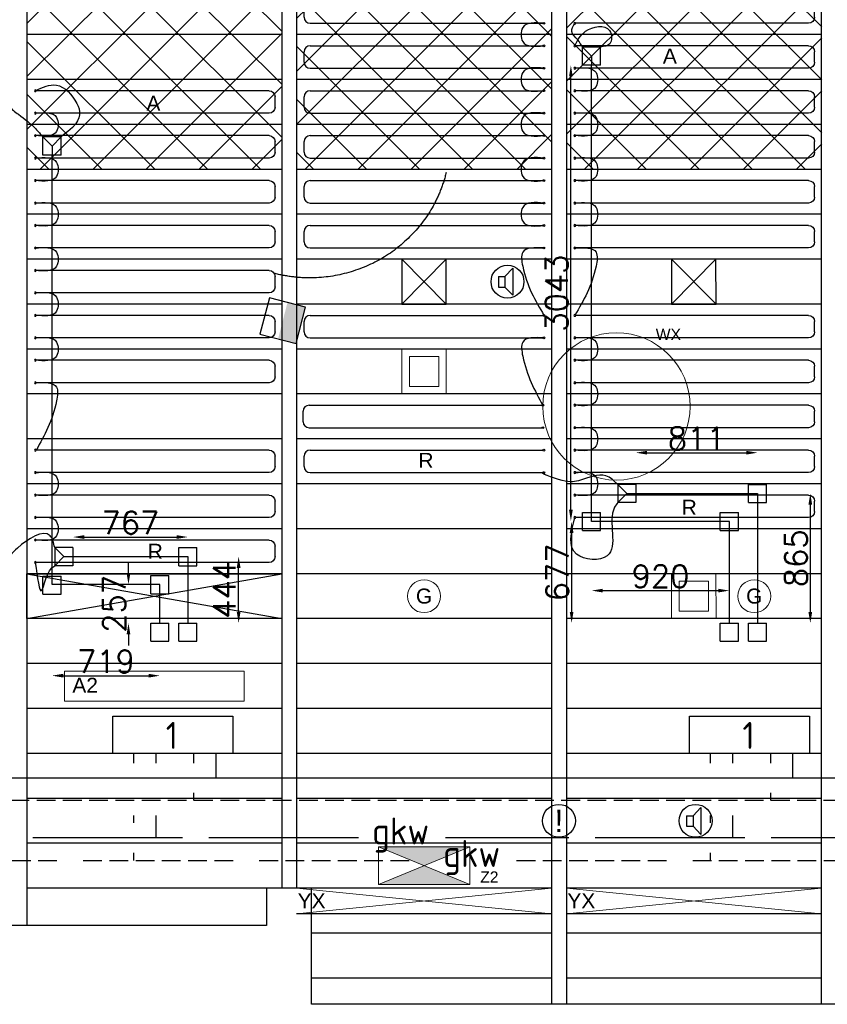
# Model space of a CAD drawing. Extents: x 7383 to 741080, y -570072 to -203000.
# Tile 38 of 45: x 556896 to 562285, y -250955 to -244381. Entities that reach past the tile are written whole.
import ezdxf

# ---------------------------------------------------------------- set-up
doc = ezdxf.new("R2010")
doc.units = 0
doc.header["$LTSCALE"] = 25
for name, pattern in [('2322105', [47, 40, -7]), ('2322106', [47, 5, -2, 5, -2, 5, -2, 5, -2, 5, -2, 5, -7]), ('2322107', [2000, 1000, 1000]), ('2322108', [7, 5, -2]), ('HIDDEN', [0.375, 0.25, -0.125])]:
    doc.linetypes.add(name, pattern=pattern)
doc.layers.get('0').update_dxf_attribs({"linetype": 'CONTINUOUS'})
doc.layers.get('DEFPOINTS').update_dxf_attribs({"linetype": 'CONTINUOUS'})
for name, color, linetype in [('60', 7, 'CONTINUOUS'), ('KP-bandraster', 5, 'CONTINUOUS'), ('KP-koppelingen', 6, 'CONTINUOUS'), ('KP-leidingen(aanvoer)', 5, 'CONTINUOUS'), ('KP-leidingen(retour)', 1, 'CONTINUOUS'), ('KP-Lucht aanvoer', 6, 'CONTINUOUS'), ('KP-maatvoering', 7, 'CONTINUOUS'), ('KP-Melders', 3, 'CONTINUOUS'), ('KP-Onderlegger CV  GKW', 3, 'CONTINUOUS'), ('KP-Oppervlak', 3, 'CONTINUOUS'), ('KP-panelen', 1, 'CONTINUOUS'), ('KP-registers', 4, 'CONTINUOUS'), ('KP-slangen', 7, 'CONTINUOUS'), ('KP-tekst', 7, 'CONTINUOUS'), ('SYM-W', 7, 'CONTINUOUS'), ('Thermostaat', 160, 'CONTINUOUS'), ('WL5501--', 130, 'CONTINUOUS'), ('WL5501-GKW', 4, 'CONTINUOUS'), ('WL5502--', 130, 'CONTINUOUS'), ('WL5502--_GKW-R', 4, 'HIDDEN'), ('WL561---_AANVOER', 10, 'CONTINUOUS'), ('WL561---_RETOUR', 10, 'CONTINUOUS')]:
    doc.layers.add(name, color=color, linetype=linetype)
for name, color, linetype, lineweight in [('KP-Aluminium', 8, 'CONTINUOUS', 18), ('KP-Lucht retour', 3, 'CONTINUOUS', 18), ('KP-Verlichting', 2, 'CONTINUOUS', 18)]:
    doc.layers.add(name, color=color, linetype=linetype, lineweight=lineweight)
doc.styles.add('arial', font='ARIAL.TTF')
doc.styles.add('BURO-018', font='ISO96.shx', dxfattribs={"height": 90})
doc.styles.add('ISO', font='ISO.SHX')
doc.styles.add('VERWOL-1', font='ROMANS.SHX')
doc.dimstyles.new('MARTIN', dxfattribs={"dimscale": 0, "dimtxt": 50, "dimasz": 75, "dimexe": 4, "dimexo": 4, "dimgap": 20, "dimtad": 1, "dimdec": 0, "dimrnd": 0.01, "dimzin": 1, "dimdsep": 46, "dimtxsty": 'VERWOL-1', "dimcen": -25, "dimdle": 1, "dimclrd": 7, "dimclre": 2, "dimclrt": 7, "dimadec": 0, "dimazin": 0, "dimtfac": 1, "dimtdec": 0, "dimtix": 1, "dimtofl": 0, "dimtmove": 0, "dimatfit": 3, "dimldrblk": 'OBLIQUE', "dimfxl": 0, "dimtvp": 33.333333, "dimtolj": 1, "dimtzin": 1, "dimarcsym": 0})

# ---------------------------------------------------------------- blocks, each defined once
blk = doc.blocks.new('SW30485012')
at = {"color": 0, "linetype": 'Continuous'}
for p, q in [((-2.5, 2.5), (-2.5, -2.5)), ((2.5, 2.5), (-2.5, 2.5)), ((2.5, -2.5), (2.5, 2.5)), ((-2.5, -2.5), (2.5, -2.5))]:
    blk.add_line(p, q, dxfattribs=at)
blk.add_solid([(-2.5, 0), (2.5, 0), (-2.5, -2.5), (2.5, -2.5)], dxfattribs=at)
at = {"color": 0, "linetype": 'Continuous', "style": 'BURO-018', "flags": 1}
blk.add_attdef('W_ID', (0, 0), '', height=1.8, dxfattribs=at)
blk = doc.blocks.new('A$C2E2C4AEC')
at = {"layer": 'SYM-W', "color": 2, "linetype": 'Continuous'}
for points in [[(35623, -5400), (34823, -5400), (34823, -5150), (35623, -5150)], [(39471.4, -5400), (38671.4, -5400), (38671.4, -5150), (39471.4, -5150)]]:
    blk.add_lwpolyline(points, close=True, dxfattribs=at)
at = {"layer": 'WL5501--', "linetype": '2322105'}
for p, q in [((35112.5, -5464), (35112.5, -5400)), ((38960.9, -5464), (38960.9, -5400)), ((35112.5, -5964), (35112.5, -5814)), ((38960.9, -5964), (38960.9, -5814)), ((36463.7, -5964), (32976.8, -5964)), ((48440.8, -5964), (37043.7, -5964))]:
    blk.add_line(p, q, dxfattribs=at)
at = {"layer": 'WL5502--', "linetype": '2322106'}
for p, q in [((34962.5, -5464), (34962.5, -5400)), ((38810.9, -5464), (38810.9, -5400)), ((34962.5, -5864), (34962.5, -5814)), ((38810.9, -5864), (38810.9, -5814)), ((33450.7, -6114), (36937.6, -6114)), ((34962.5, -6114), (34962.5, -6064)), ((37517.6, -6114), (48440.8, -6114)), ((38810.9, -6114), (38810.9, -6064))]:
    blk.add_line(p, q, dxfattribs=at)
at = {"layer": 'WL561---_AANVOER', "linetype": '2322107'}
for p, q in [((35512.5, -5564), (35512.5, -5400)), ((39360.9, -5564), (39360.9, -5400)), ((48440.8, -5564), (29236.9, -5564))]:
    blk.add_line(p, q, dxfattribs=at)
at = {"layer": 'WL561---_RETOUR', "linetype": '2322108'}
for p, q in [((35362.5, -5400), (35362.5, -5464)), ((39210.9, -5400), (39210.9, -5464)), ((48440.8, -5714), (29236.9, -5714)), ((35362.5, -5664), (35362.5, -5714)), ((39210.9, -5664), (39210.9, -5714))]:
    blk.add_line(p, q, dxfattribs=at)
at = {"layer": 'Thermostaat', "xscale": 50, "yscale": 50, "zscale": 50, "rotation": 75.46436844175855}
blk.add_blockref('SW30485012', (35957.4, -2510.7), dxfattribs=at)
at = {"layer": '60', "color": 1, "linetype": 'Continuous', "style": 'ISO'}
for p in [(35176.7, -5369.7), (39025.1, -5369.7)]:
    blk.add_text('1', height=180, dxfattribs=at).set_placement(p)
at = {"layer": 'WL5501-GKW', "color": 1, "style": 'ISO'}
blk.add_text('gkw', height=180, dxfattribs=at).set_placement((36553.7, -6007.8))
at = {"layer": 'WL5502--_GKW-R', "color": 1, "style": 'ISO'}
blk.add_text('gkw', height=180, dxfattribs=at).set_placement((37027.6, -6157.8))
blk = doc.blocks.new('A$C57406FDA')
at = {"layer": 'KP-Verlichting', "linetype": 'Continuous'}
for p, q in [((86.1, 1841.1), (-111, 1807.4)), ((86.1, 1841.1), (288.3, 658.3)), ((-111, 1807.4), (91.2, 624.5)), ((288.3, 658.3), (91.2, 624.5)), ((849.1, -144.7), (2032, 57.6)), ((2032, 57.6), (2065.7, -139.6)), ((849.1, -144.7), (882.8, -341.8)), ((882.8, -341.8), (2065.7, -139.6))]:
    blk.add_line(p, q, dxfattribs=at)
blk.add_circle((-1937.8, -696.5), 491.8, dxfattribs=at)
at = {"layer": 'KP-Verlichting', "linetype": 'Continuous', "char_height": 100, "attachment_point": 5, "style": 'arial'}
for insert, rotation in [((15.9, 1688.5), 279.70226), ((1001.8, -214.9), 9.70226)]:
    blk.add_mtext('\\A1;VX', dxfattribs=dict(at, insert=insert, rotation=rotation))
at = {"layer": 'KP-Verlichting', "linetype": 'Continuous', "insert": (-1591.1, -215.2), "char_height": 75, "attachment_point": 5, "style": 'arial'}
blk.add_mtext('\\A1;WX', dxfattribs=at)
blk = doc.blocks.new('Register A')
at = {"layer": 'KP-registers', "linetype": 'Continuous'}
for p, q in [((90, 225), (1644, 225)), ((50, 115), (50, 185)), ((90, 75), (1644, 75))]:
    blk.add_line(p, q, dxfattribs=at)
for centre in [(1650, 225), (1650, 75)]:
    blk.add_circle(centre, 6, dxfattribs=at)
for centre, start, end in [((90, 185), 90, 180), ((90, 115), 180, 270)]:
    blk.add_arc(centre, 40, start, end, dxfattribs=at)
blk = doc.blocks.new('*D1738')
at = {"layer": 'DEFPOINTS', "color": 0, "linetype": 'Continuous', "transparency": 16777216}
for p in [(561819.2, -247544.4), (561819.2, -248409.7), (562171.6, -248409.7)]:
    blk.add_point(p, dxfattribs=at)
at = {"layer": 'KP-maatvoering', "color": 7, "linetype": 'Continuous', "lineweight": -2, "transparency": 16777216}
blk.add_line((562171.6, -247619.4), (562171.6, -248334.7), dxfattribs=at)
at = {"layer": 'KP-maatvoering', "color": 7, "linetype": 'Continuous', "transparency": 16777216}
for points in [[(562159.1, -247619.4), (562184.1, -247619.4), (562171.6, -247544.4)], [(562159.1, -248334.7), (562184.1, -248334.7), (562171.6, -248409.7)]]:
    blk.add_solid(points, dxfattribs=at)
at = {"layer": 'KP-maatvoering', "color": 7, "linetype": 'Continuous', "transparency": 16777216, "insert": (562076.6, -247977), "char_height": 150, "attachment_point": 5, "rotation": 90, "style": 'VERWOL-1'}
blk.add_mtext('\\A1;865', dxfattribs=at)
blk = doc.blocks.new('_OBLIQUE')
at = {"color": 0, "linetype": 'ByBlock'}
blk.add_line((-0.5, -0.5), (0.5, 0.5), dxfattribs=at)
blk = doc.blocks.new('*D1739')
at = {"layer": 'DEFPOINTS', "color": 0, "linetype": 'Continuous', "transparency": 16777216}
for p in [(561632, -247733), (560578.8, -248409.7), (561632, -248409.7)]:
    blk.add_point(p, dxfattribs=at)
at = {"layer": 'KP-maatvoering', "color": 7, "linetype": 'Continuous', "lineweight": -2, "transparency": 16777216}
blk.add_line((560578.8, -247808), (560578.8, -248334.7), dxfattribs=at)
at = {"layer": 'KP-maatvoering', "color": 7, "linetype": 'Continuous', "transparency": 16777216}
for points in [[(560566.3, -247808), (560591.3, -247808), (560578.8, -247733)], [(560566.3, -248334.7), (560591.3, -248334.7), (560578.8, -248409.7)]]:
    blk.add_solid(points, dxfattribs=at)
at = {"layer": 'KP-maatvoering', "color": 7, "linetype": 'Continuous', "transparency": 16777216, "insert": (560483.8, -248071.3), "char_height": 150, "attachment_point": 5, "rotation": 90, "style": 'VERWOL-1'}
blk.add_mtext('\\A1;677', dxfattribs=at)
blk = doc.blocks.new('*D1740')
at = {"layer": 'DEFPOINTS', "color": 0, "linetype": 'Continuous', "transparency": 16777216}
for p in [(561819.2, -247271.9), (561007.9, -247544.4), (561819.2, -247544.4)]:
    blk.add_point(p, dxfattribs=at)
at = {"layer": 'KP-maatvoering', "color": 7, "linetype": 'Continuous', "lineweight": -2, "transparency": 16777216}
blk.add_line((561082.9, -247271.9), (561744.2, -247271.9), dxfattribs=at)
at = {"layer": 'KP-maatvoering', "color": 7, "linetype": 'Continuous', "transparency": 16777216}
for points in [[(561082.9, -247259.4), (561082.9, -247284.4), (561007.9, -247271.9)], [(561744.2, -247259.4), (561744.2, -247284.4), (561819.2, -247271.9)]]:
    blk.add_solid(points, dxfattribs=at)
at = {"layer": 'KP-maatvoering', "color": 7, "linetype": 'Continuous', "transparency": 16777216, "insert": (561413.5, -247176.9), "char_height": 150, "attachment_point": 5, "style": 'VERWOL-1'}
blk.add_mtext('\\A1;811', dxfattribs=at)
blk = doc.blocks.new('*D1741')
at = {"layer": 'DEFPOINTS', "color": 0, "linetype": 'Continuous', "transparency": 16777216}
for p in [(560711.8, -247731.6), (561632, -247733), (561632, -248192.8)]:
    blk.add_point(p, dxfattribs=at)
at = {"layer": 'KP-maatvoering', "color": 7, "linetype": 'Continuous', "lineweight": -2, "transparency": 16777216}
blk.add_line((560786.8, -248192.8), (561557, -248192.8), dxfattribs=at)
at = {"layer": 'KP-maatvoering', "color": 7, "linetype": 'Continuous', "transparency": 16777216}
for points in [[(560786.8, -248180.3), (560786.8, -248205.3), (560711.8, -248192.8)], [(561557, -248180.3), (561557, -248205.3), (561632, -248192.8)]]:
    blk.add_solid(points, dxfattribs=at)
at = {"layer": 'KP-maatvoering', "color": 7, "linetype": 'Continuous', "transparency": 16777216, "insert": (561171.9, -248097.8), "char_height": 150, "attachment_point": 5, "style": 'VERWOL-1'}
blk.add_mtext('\\A1;920', dxfattribs=at)
blk = doc.blocks.new('*D1742')
at = {"layer": 'DEFPOINTS', "color": 0, "linetype": 'Continuous', "transparency": 16777216}
for p in [(560574.1, -244685), (560711.8, -244685), (560711.8, -247728)]:
    blk.add_point(p, dxfattribs=at)
at = {"layer": 'KP-maatvoering', "color": 7, "linetype": 'Continuous', "lineweight": -2, "transparency": 16777216}
blk.add_line((560574.1, -247653), (560574.1, -244760), dxfattribs=at)
at = {"layer": 'KP-maatvoering', "color": 7, "linetype": 'Continuous', "transparency": 16777216}
for points in [[(560561.6, -244760), (560586.6, -244760), (560574.1, -244685)], [(560561.6, -247653), (560586.6, -247653), (560574.1, -247728)]]:
    blk.add_solid(points, dxfattribs=at)
at = {"layer": 'KP-maatvoering', "color": 7, "linetype": 'Continuous', "transparency": 16777216, "insert": (560479.1, -246206.5), "char_height": 150, "attachment_point": 5, "rotation": 90, "style": 'VERWOL-1'}
blk.add_mtext('\\A1;3043', dxfattribs=at)
blk = doc.blocks.new('*D1743')
at = {"layer": 'DEFPOINTS', "color": 0, "linetype": 'Continuous', "transparency": 16777216}
for p in [(558018.2, -247965.7), (558357, -247965.7), (558018.2, -248409.7)]:
    blk.add_point(p, dxfattribs=at)
at = {"layer": 'KP-maatvoering', "color": 7, "linetype": 'Continuous', "lineweight": -2, "transparency": 16777216}
blk.add_line((558357, -248334.7), (558357, -248040.7), dxfattribs=at)
at = {"layer": 'KP-maatvoering', "color": 7, "linetype": 'Continuous', "transparency": 16777216}
for points in [[(558344.5, -248040.7), (558369.5, -248040.7), (558357, -247965.7)], [(558344.5, -248334.7), (558369.5, -248334.7), (558357, -248409.7)]]:
    blk.add_solid(points, dxfattribs=at)
at = {"layer": 'KP-maatvoering', "color": 7, "linetype": 'Continuous', "transparency": 16777216, "insert": (558262, -248187.7), "char_height": 150, "attachment_point": 5, "rotation": 90, "style": 'VERWOL-1'}
blk.add_mtext('\\A1;444', dxfattribs=at)
blk = doc.blocks.new('*D1744')
at = {"layer": 'DEFPOINTS', "color": 0, "linetype": 'Continuous', "transparency": 16777216}
for p in [(557831, -248152.9), (557621.9, -248409.7), (557831, -248409.7)]:
    blk.add_point(p, dxfattribs=at)
at = {"layer": 'KP-maatvoering', "color": 7, "linetype": 'Continuous', "lineweight": -2, "transparency": 16777216}
for p, q in [((557621.9, -248077.9), (557621.9, -248002.9)), ((557621.9, -248484.7), (557621.9, -248559.7))]:
    blk.add_line(p, q, dxfattribs=at)
at = {"layer": 'KP-maatvoering', "color": 7, "linetype": 'Continuous', "transparency": 16777216}
for points in [[(557609.4, -248077.9), (557634.4, -248077.9), (557621.9, -248152.9)], [(557609.4, -248484.7), (557634.4, -248484.7), (557621.9, -248409.7)]]:
    blk.add_solid(points, dxfattribs=at)
at = {"layer": 'KP-maatvoering', "color": 7, "linetype": 'Continuous', "transparency": 16777216, "insert": (557526.9, -248281.3), "char_height": 150, "attachment_point": 5, "rotation": 90, "style": 'VERWOL-1'}
blk.add_mtext('\\A1;257', dxfattribs=at)
blk = doc.blocks.new('*D1745')
at = {"layer": 'DEFPOINTS', "color": 0, "linetype": 'Continuous', "transparency": 16777216}
for p in [(558018.2, -247835.1), (557251.6, -247965.7), (558018.2, -247965.7)]:
    blk.add_point(p, dxfattribs=at)
at = {"layer": 'KP-maatvoering', "color": 7, "linetype": 'Continuous', "lineweight": -2, "transparency": 16777216}
blk.add_line((557326.6, -247835.1), (557943.2, -247835.1), dxfattribs=at)
at = {"layer": 'KP-maatvoering', "color": 7, "linetype": 'Continuous', "transparency": 16777216}
for points in [[(557326.6, -247822.6), (557326.6, -247847.6), (557251.6, -247835.1)], [(557943.2, -247822.6), (557943.2, -247847.6), (558018.2, -247835.1)]]:
    blk.add_solid(points, dxfattribs=at)
at = {"layer": 'KP-maatvoering', "color": 7, "linetype": 'Continuous', "transparency": 16777216, "insert": (557634.9, -247740.1), "char_height": 150, "attachment_point": 5, "style": 'VERWOL-1'}
blk.add_mtext('\\A1;767', dxfattribs=at)
blk = doc.blocks.new('*D1746')
at = {"layer": 'DEFPOINTS', "color": 0, "linetype": 'Continuous', "transparency": 16777216}
for p in [(557111.8, -248152.9), (557831, -248152.9), (557831, -248760.8)]:
    blk.add_point(p, dxfattribs=at)
at = {"layer": 'KP-maatvoering', "color": 7, "linetype": 'Continuous', "lineweight": -2, "transparency": 16777216}
blk.add_line((557186.8, -248760.8), (557756, -248760.8), dxfattribs=at)
at = {"layer": 'KP-maatvoering', "color": 7, "linetype": 'Continuous', "transparency": 16777216}
for points in [[(557186.8, -248748.3), (557186.8, -248773.3), (557111.8, -248760.8)], [(557756, -248748.3), (557756, -248773.3), (557831, -248760.8)]]:
    blk.add_solid(points, dxfattribs=at)
at = {"layer": 'KP-maatvoering', "color": 7, "linetype": 'Continuous', "transparency": 16777216, "insert": (557471.4, -248665.8), "char_height": 150, "attachment_point": 5, "style": 'VERWOL-1'}
blk.add_mtext('\\A1;719', dxfattribs=at)
blk = doc.blocks.new('*D1747')
at = {"layer": 'DEFPOINTS', "color": 0, "linetype": 'Continuous', "transparency": 16777216}
for p in [(556754.4, -245285), (557111.8, -245285), (557111.8, -248152.9)]:
    blk.add_point(p, dxfattribs=at)
at = {"layer": 'KP-maatvoering', "color": 7, "linetype": 'Continuous', "lineweight": -2, "transparency": 16777216}
blk.add_line((556754.4, -248077.9), (556754.4, -245360), dxfattribs=at)
at = {"layer": 'KP-maatvoering', "color": 7, "linetype": 'Continuous', "transparency": 16777216}
for points in [[(556741.9, -245360), (556766.9, -245360), (556754.4, -245285)], [(556741.9, -248077.9), (556766.9, -248077.9), (556754.4, -248152.9)]]:
    blk.add_solid(points, dxfattribs=at)
at = {"layer": 'KP-maatvoering', "color": 7, "linetype": 'Continuous', "transparency": 16777216, "insert": (556659.4, -246718.9), "char_height": 150, "attachment_point": 5, "rotation": 90, "style": 'VERWOL-1'}
blk.add_mtext('\\A1;2868', dxfattribs=at)

msp = doc.modelspace()

# ---------------------------------------------------------------- hatches: boundary and pattern name
at = {"layer": 'KP-Aluminium', "linetype": 'Continuous'}
h = msp.add_hatch(dxfattribs=at)
h.set_pattern_fill('ANSI37', color=256, scale=2000)
h.set_pattern_definition([(45, (107871.48, 12214.05), (-176.7767, 176.7767), []), (135, (107871.48, 12214.05), (-176.7767, -176.7767), [])])
h.paths.add_polyline_path([(558644.2, -245080), (556944.2, -245080), (556944.2, -245380), (558644.2, -245380)])
h.paths.add_polyline_path([(558644.2, -244780), (556944.2, -244780), (556944.2, -245080), (558644.2, -245080)])
h.paths.add_polyline_path([(558644.2, -244480), (556944.2, -244480), (556944.2, -244780), (558644.2, -244780)])
h.paths.add_polyline_path([(558644.2, -244180), (556944.2, -244180), (556944.2, -244480), (558644.2, -244480)])
h.paths.add_polyline_path([(558482.1, -243955), (556944.2, -243955), (556944.2, -244180), (558644.2, -244180), (558644.2, -244099.4, -0.257171)])
h.paths.add_polyline_path([(560444.2, -245080), (558744.2, -245080), (558744.2, -245380), (560444.2, -245380)])
h.paths.add_polyline_path([(560444.2, -244780), (558744.2, -244780), (558744.2, -245080), (560444.2, -245080)])
h.paths.add_polyline_path([(560444.2, -244480), (558744.2, -244480), (558744.2, -244780), (560444.2, -244780)])
h.paths.add_polyline_path([(560444.2, -244180), (558744.2, -244180), (558744.2, -244480), (560444.2, -244480)])
h.paths.add_polyline_path([(560444.2, -243955), (558906.4, -243955, -0.257171), (558744.2, -244099.4), (558744.2, -244180), (560444.2, -244180)])
h = msp.add_hatch(dxfattribs=at)
h.set_pattern_fill('ANSI37', color=256, scale=2000)
h.set_pattern_definition([(45, (53875.23, 12214.05), (-176.7767, 176.7767), []), (135, (53875.23, 12214.05), (-176.7767, -176.7767), [])])
h.paths.add_polyline_path([(562248, -245080), (560548, -245080), (560548, -245380), (562248, -245380)])
h.paths.add_polyline_path([(562248, -244780), (560548, -244780), (560548, -245080), (562248, -245080)])
h.paths.add_polyline_path([(562248, -244480), (560548, -244480), (560548, -244780), (562248, -244780)])
h.paths.add_polyline_path([(562248, -244180), (560548, -244180), (560548, -244480), (562248, -244480)])
h.paths.add_polyline_path([(562248, -243955), (560548, -243955), (560548, -244180), (562248, -244180)])
at = {"layer": 'KP-Verlichting', "linetype": 'Continuous'}
h = msp.add_hatch(color=256, dxfattribs=at)
h.paths.add_polyline_path([(559289.5, -249904.3), (559594.2, -250030), (559898.9, -249904.3)])
h.paths.add_polyline_path([(559898.9, -250155.7), (559594.2, -250030), (559289.5, -250155.7)])

# ---------------------------------------------------------------- linework, layer by layer
at = {"layer": '', "linetype": 'ByBlock'}
msp.add_open_spline([(559741.9, -245401.3), (559681.8, -245643.1), (559332.1, -246001), (558846.4, -246137.1), (558600.6, -246076.1)], degree=2, dxfattribs=at)
msp.add_open_spline([(559741.9, -245401.3), (559681.8, -245643.1), (559332.1, -246001), (558846.4, -246137.1), (558600.6, -246076.1)], degree=2, dxfattribs=at)
at = {"layer": 'KP-bandraster', "linetype": 'Continuous'}
for p, q in [((556944.2, -243955), (556944.2, -250429.8)), ((560444.2, -243955), (560444.2, -250955)), ((560544.2, -243955), (560544.2, -250955)), ((562244.2, -243955), (562244.2, -250955)), ((558644.2, -244099.4), (558644.2, -250180)), ((558744.2, -244099.4), (558744.2, -250180))]:
    msp.add_line(p, q, dxfattribs=at)
at = {"layer": 'KP-koppelingen', "linetype": 'Continuous'}
for p, q in [((560651, -244685), (560651.1, -244563.3)), ((560772.7, -244563.4), (560651.1, -244563.3)), ((560651.1, -244563.3), (560711.9, -244624.2)), ((560711.9, -244624.2), (560711.8, -244685)), ((560711.9, -244624.2), (560772.7, -244563.4)), ((560772.7, -244685), (560772.7, -244563.4)), ((560772.7, -244685), (560651, -244685)), ((557051, -245285), (557051.1, -245163.3)), ((557172.7, -245163.4), (557051.1, -245163.3)), ((557051.1, -245163.3), (557111.9, -245224.2)), ((557111.9, -245224.2), (557172.7, -245163.4)), ((557172.7, -245285), (557172.7, -245163.4)), ((557111.9, -245224.2), (557111.8, -245285)), ((557172.7, -245285), (557051, -245285)), ((560886.3, -247483.5), (560886.2, -247605.1)), ((561007.9, -247483.6), (560886.3, -247483.5)), ((560947.1, -247544.3), (560886.3, -247483.5)), ((561007.9, -247483.6), (561007.8, -247605.2)), ((561758.3, -247605.2), (561758.3, -247483.6)), ((561758.3, -247483.6), (561880, -247483.6)), ((561880, -247605.2), (561880, -247483.6)), ((560886.2, -247605.1), (560947.1, -247544.3)), ((560947.1, -247544.3), (561007.9, -247544.4)), ((561007.8, -247605.2), (560886.2, -247605.1)), ((561758.3, -247605.2), (561880, -247605.2)), ((560651, -247792.4), (560651, -247670.8)), ((560651, -247670.8), (560772.7, -247670.8)), ((560772.7, -247792.4), (560772.7, -247670.8)), ((561571.1, -247792.4), (561571.1, -247670.8)), ((561571.1, -247670.8), (561692.8, -247670.8)), ((561692.8, -247792.4), (561692.8, -247670.8)), ((560651, -247792.4), (560772.7, -247792.4)), ((561571.1, -247792.4), (561692.8, -247792.4)), ((557130, -247904.7), (557129.9, -248026.4)), ((557251.7, -247904.8), (557130, -247904.7)), ((557190.8, -247965.6), (557130, -247904.7)), ((557251.7, -247904.8), (557251.6, -248026.5)), ((557957.4, -248026.5), (557957.4, -247904.8)), ((557957.4, -247904.8), (558079, -247904.8)), ((558079, -248026.5), (558079, -247904.8)), ((557129.9, -248026.4), (557190.8, -247965.6)), ((557190.8, -247965.6), (557251.6, -247965.7)), ((557251.6, -248026.5), (557129.9, -248026.4)), ((557957.4, -248026.5), (558079, -248026.5)), ((557051, -248217.2), (557051, -248095.6)), ((557051, -248095.6), (557172.7, -248095.6)), ((557172.7, -248217.2), (557172.7, -248095.6)), ((557770.2, -248213.7), (557770.2, -248092)), ((557770.2, -248092), (557891.8, -248092)), ((557891.8, -248213.7), (557891.8, -248092)), ((557051, -248217.2), (557172.7, -248217.2)), ((557770.2, -248213.7), (557891.8, -248213.7)), ((557770.2, -248531.3), (557770.2, -248409.7)), ((557770.2, -248409.7), (557891.8, -248409.7)), ((557891.8, -248531.3), (557891.8, -248409.7)), ((557957.4, -248531.3), (557957.4, -248409.7)), ((557957.4, -248409.7), (558079, -248409.7)), ((558079, -248531.3), (558079, -248409.7)), ((561571.1, -248531.3), (561571.1, -248409.7)), ((561571.1, -248409.7), (561692.8, -248409.7)), ((561692.8, -248531.3), (561692.8, -248409.7)), ((561758.3, -248531.3), (561758.3, -248409.7)), ((561758.3, -248409.7), (561880, -248409.7)), ((561880, -248531.3), (561880, -248409.7)), ((557770.2, -248531.3), (557891.8, -248531.3)), ((557957.4, -248531.3), (558079, -248531.3)), ((561571.1, -248531.3), (561692.8, -248531.3)), ((561758.3, -248531.3), (561880, -248531.3))]:
    msp.add_line(p, q, dxfattribs=at)
at = {"layer": 'KP-leidingen(aanvoer)', "linetype": 'Continuous'}
for p, q in [((560711.8, -247731.6), (560711.8, -244685)), ((557111.8, -248152.9), (557111.8, -245285)), ((561632, -247731.6), (560711.8, -247731.6)), ((561632, -248409.7), (561632, -247731.6)), ((557831, -248152.9), (557111.8, -248152.9)), ((557831, -248409.7), (557831, -248152.9))]:
    msp.add_line(p, q, dxfattribs=at)
at = {"layer": 'KP-leidingen(retour)', "linetype": 'Continuous'}
for p, q in [((560947, -247544.4), (561819.2, -247544.4)), ((561819.2, -247544.4), (561819.2, -248409.7)), ((557251.6, -247965.7), (558018.2, -247965.7)), ((558018.2, -247965.7), (558018.2, -248409.7))]:
    msp.add_line(p, q, dxfattribs=at)
at = {"layer": 'KP-Lucht aanvoer', "linetype": 'Continuous'}
for p, q in [((559446.4, -245980), (559446.1, -246280)), ((559446.1, -246280), (559742.3, -245980)), ((559742.3, -245980), (559446.4, -245980)), ((559446.4, -245980), (559742.6, -246280)), ((559742.6, -246280), (559742.3, -245980)), ((561246.4, -245980), (561246.1, -246280)), ((561246.1, -246280), (561542.3, -245980)), ((561542.3, -245980), (561246.4, -245980)), ((561246.4, -245980), (561542.6, -246280)), ((561542.6, -246280), (561542.3, -245980)), ((559446.1, -246280), (559674.1, -246280)), ((559674.1, -246280), (559742.6, -246280)), ((561246.1, -246280), (561474.1, -246280)), ((561474.1, -246280), (561542.6, -246280)), ((556944.2, -248080), (558644.2, -248080)), ((556944.2, -248380), (556944.2, -248080)), ((556944.2, -248080), (558644.2, -248380)), ((556944.2, -248380), (558644.2, -248080)), ((558644.2, -248080), (558644.2, -248380)), ((558644.2, -248380), (556944.2, -248380))]:
    msp.add_line(p, q, dxfattribs=at)
at = {"layer": 'KP-Lucht retour', "linetype": 'Continuous'}
for p, q in [((559446.4, -246580), (559446.1, -246880)), ((559742.3, -246580), (559446.4, -246580)), ((559742.6, -246880), (559742.3, -246580)), ((559496.4, -246630), (559496.2, -246830)), ((559692.3, -246630), (559496.4, -246630)), ((559692.5, -246830), (559692.3, -246630)), ((559692.5, -246830), (559496.2, -246830)), ((559446.1, -246880), (559674.1, -246880)), ((559674.1, -246880), (559742.6, -246880)), ((561246.4, -248080), (561246.1, -248380)), ((561542.3, -248080), (561246.4, -248080)), ((561542.6, -248380), (561542.3, -248080)), ((561296.4, -248130), (561296.2, -248330)), ((561492.3, -248130), (561296.4, -248130)), ((561492.5, -248330), (561492.3, -248130)), ((561492.5, -248330), (561296.2, -248330)), ((561246.1, -248380), (561474.1, -248380)), ((561474.1, -248380), (561542.6, -248380))]:
    msp.add_line(p, q, dxfattribs=at)
at = {"layer": 'KP-Melders', "linetype": 'Continuous'}
for p, q in [((560134.2, -246095.6), (560186.2, -246040.2)), ((560186.2, -246040.2), (560186.2, -246220.9)), ((560091.1, -246095.6), (560134.2, -246095.6)), ((560091.1, -246095.6), (560091.1, -246165.6)), ((560134.2, -246095.6), (560134.2, -246165.6)), ((560091.1, -246165.6), (560134.2, -246165.6)), ((560091.1, -246165.6), (560134.2, -246165.6)), ((560134.2, -246165.6), (560186.2, -246220.9)), ((561388.9, -249695.6), (561441, -249640.2)), ((561441, -249640.2), (561441, -249820.9)), ((561345.9, -249695.6), (561388.9, -249695.6)), ((561345.9, -249695.6), (561345.9, -249765.6)), ((561388.9, -249695.6), (561388.9, -249765.6)), ((561345.9, -249765.6), (561388.9, -249765.6)), ((561345.9, -249765.6), (561388.9, -249765.6)), ((561388.9, -249765.6), (561441, -249820.9))]:
    msp.add_line(p, q, dxfattribs=at)
for centre in [(560151, -246130), (560494.2, -249730), (561405.8, -249730)]:
    msp.add_circle(centre, 110, dxfattribs=at)
at = {"layer": 'KP-Oppervlak', "linetype": 'Continuous'}
for p, q in [((558844, -250180), (558544, -250180)), ((558544, -250180), (558544, -250429.8)), ((558844.2, -250955), (558844, -250180)), ((558544, -250429.8), (551713.6, -250429.8)), ((564942.2, -250955), (558844.2, -250955))]:
    msp.add_line(p, q, dxfattribs=at)
at = {"layer": 'KP-panelen', "linetype": 'Continuous'}
for p, q in [((558644.2, -244480), (556944.2, -244480)), ((560444.2, -244480), (558744.2, -244480)), ((562244.2, -244480), (560544.2, -244480)), ((558644.2, -244780), (556944.2, -244780)), ((560444.2, -244780), (558744.2, -244780)), ((562244.2, -244780), (560544.2, -244780)), ((558644.2, -245080), (556944.2, -245080)), ((560444.2, -245080), (558744.2, -245080)), ((562244.2, -245080), (560544.2, -245080)), ((558644.2, -245380), (556944.2, -245380)), ((560444.2, -245380), (558744.2, -245380)), ((562244.2, -245380), (560544.2, -245380)), ((558644.2, -245680), (556944.2, -245680)), ((560444.2, -245680), (558744.2, -245680)), ((562244.2, -245680), (560544.2, -245680)), ((558644.2, -245980), (556944.2, -245980)), ((560444.2, -245980), (558744.2, -245980)), ((562244.2, -245980), (560544.2, -245980)), ((558644.2, -246280), (556944.2, -246280)), ((560444.2, -246280), (558744.2, -246280)), ((562244.2, -246280), (560544.2, -246280)), ((558644.2, -246580), (556944.2, -246580)), ((560444.2, -246580), (558744.2, -246580)), ((562244.2, -246580), (560544.2, -246580)), ((558644.2, -246880), (556944.2, -246880)), ((560444.2, -246880), (558744.2, -246880)), ((562244.2, -246880), (560544.2, -246880)), ((558644.2, -247180), (556944.2, -247180)), ((560444.2, -247180), (558744.2, -247180)), ((562244.2, -247180), (560544.2, -247180)), ((558644.2, -247480), (556944.2, -247480)), ((560444.2, -247480), (558744.2, -247480)), ((562244.2, -247480), (560544.2, -247480)), ((558644.2, -247780), (556944.2, -247780)), ((560444.2, -247780), (558744.2, -247780)), ((562244.2, -247780), (560544.2, -247780)), ((558644.2, -248080), (556944.2, -248080)), ((558644.2, -248080), (556944.2, -248080)), ((560444.2, -248080), (558744.2, -248080)), ((562244.2, -248080), (560544.2, -248080)), ((558644.2, -248380), (556944.2, -248380)), ((558644.2, -248380), (556944.2, -248380)), ((560444.2, -248380), (558744.2, -248380)), ((562244.2, -248380), (560544.2, -248380)), ((558644.2, -248680), (556944.2, -248680)), ((560444.2, -248680), (558744.2, -248680)), ((562244.2, -248680), (560544.2, -248680)), ((558644.2, -248980), (556944.2, -248980)), ((560444.2, -248980), (558744.2, -248980)), ((562244.2, -248980), (560544.2, -248980)), ((558644.2, -249280), (556944.2, -249280)), ((560444.2, -249280), (558744.2, -249280)), ((562244.2, -249280), (560544.2, -249280)), ((558644.2, -249580), (556944.2, -249580)), ((560444.2, -249580), (558744.2, -249580)), ((562244.2, -249580), (560544.2, -249580)), ((558644.2, -249880), (556944.2, -249880)), ((560444.2, -249880), (558744.2, -249880)), ((562244.2, -249880), (560544.2, -249880)), ((558644.2, -250180), (556944.2, -250180)), ((560444.2, -250180), (558744.2, -250180)), ((560444.2, -250180), (558744.2, -250180)), ((560444.2, -250180), (558744.2, -250180)), ((560444.2, -250180), (558744.2, -250180)), ((562244.2, -250180), (560544.2, -250180)), ((562244.2, -250180), (560544.2, -250180)), ((562244.2, -250180), (560544.2, -250180)), ((560444.2, -250350), (558744.2, -250350)), ((562244.2, -250350), (560544.2, -250350)), ((560444.2, -250480), (558840.3, -250480)), ((562244.2, -250480), (560544.2, -250480)), ((560444.2, -250780), (558840.3, -250780)), ((562244.2, -250780), (560544.2, -250780))]:
    msp.add_line(p, q, dxfattribs=at)
at = {"layer": 'KP-slangen', "linetype": 'Continuous'}
for points in [[(560394.2, -244405), (560252.5, -244433.9), (560252.5, -244526.7), (560394.2, -244555)], [(560651.1, -244563.3), (560619.9, -244515.5), (560580.1, -244460.6), (560600.2, -244405)], [(560600.2, -244555), (560672.6, -244457.4), (560831.8, -244453.1), (560832.9, -244542.3), (560772.7, -244563.4)], [(560394.2, -244705), (560252.5, -244733.9), (560252.5, -244826.7), (560394.2, -244855)], [(560600.2, -244705), (560742, -244733.9), (560742, -244826.7), (560600.2, -244855)], [(557000.2, -244855), (557140.8, -244817.7), (557276.7, -244939.5), (557247.7, -245100.3), (557172.7, -245163.4), (557174.8, -245162.2)], [(556794.2, -244848.5), (556826.1, -244956.5), (556888, -245012.4), (557002.9, -245109.3), (557051.1, -245163.3)], [(557000.2, -245005), (557142, -245033.9), (557142, -245126.7), (557000.2, -245155)], [(560394.2, -245005), (560252.5, -245033.9), (560252.5, -245126.7), (560394.2, -245155)], [(560600.2, -245005), (560742, -245033.9), (560742, -245126.7), (560600.2, -245155)], [(557000.2, -245305), (557142, -245333.9), (557142, -245426.7), (557000.2, -245455)], [(560394.2, -245305), (560252.5, -245333.9), (560252.5, -245426.7), (560394.2, -245455)], [(560600.2, -245305), (560742, -245333.9), (560742, -245426.7), (560600.2, -245455)], [(557000.2, -245605), (557142, -245633.9), (557142, -245726.7), (557000.2, -245755)], [(560394.2, -245605), (560252.5, -245633.9), (560252.5, -245726.7), (560394.2, -245755)], [(560600.2, -245605), (560742, -245633.9), (560742, -245726.7), (560600.2, -245755)], [(557000.2, -245905), (557142, -245933.9), (557142, -246026.7), (557000.2, -246055)], [(560394.2, -245905), (560252.5, -245933.9), (560252.5, -246026.7), (560394.2, -246355)], [(560600.2, -245905), (560742, -245933.9), (560742, -246026.7), (560600.2, -246355)], [(557000.2, -246205), (557142, -246233.9), (557142, -246326.7), (557000.2, -246355)], [(557000.2, -246505), (557142, -246533.9), (557142, -246626.7), (557000.2, -246655)], [(560394.2, -246505), (560252.5, -246533.9), (560252.5, -246626.7), (560386.6, -246955)], [(560600.2, -246505), (560742, -246533.9), (560742, -246626.7), (560600.2, -246655)], [(560600.2, -246805), (560742, -246833.9), (560742, -246926.7), (560600.2, -246955)], [(557000.2, -246805), (557142, -246833.9), (557142, -246926.7), (557006.2, -247255)], [(560600.2, -247105), (560742, -247133.9), (560742, -247226.7), (560600.2, -247255)], [(557000.2, -247405), (557142, -247433.9), (557142, -247526.7), (557000.2, -247555)], [(560886.3, -247483.5), (560808.3, -247426), (560637.6, -247455.6), (560515.7, -247457.3), (560394.2, -247405), (560397.2, -247405.1)], [(560600.2, -247405), (560742, -247433.9), (560742, -247526.7), (560600.2, -247555)], [(560886.2, -247605.1), (560865.8, -247636.7), (560817.1, -247960.5), (560611.5, -247950.1), (560600.2, -247705)], [(557000.2, -247705), (557142, -247733.9), (557142, -247826.7), (557000.2, -247855)], [(557130, -247904.7), (557099.2, -247826.3), (556881.6, -247908.6), (556794.2, -248005)], [(557000.2, -248005), (557042.5, -248193), (557129.9, -248026.4), (557131.4, -248025.7)]]:
    msp.add_spline(points, degree=3, dxfattribs=at)
at = {"layer": 'KP-Verlichting', "linetype": 'Continuous'}
for p, q in [((557194.2, -248730), (558394.2, -248730)), ((557194.2, -248730), (557194.2, -248930)), ((558394.2, -248730), (558394.2, -248930)), ((557194.2, -248930), (558394.2, -248930)), ((559289.5, -249904.3), (559898.9, -249904.3)), ((559289.5, -250155.7), (559289.5, -249904.3)), ((559289.5, -250155.7), (559898.9, -249904.3)), ((559289.5, -249904.3), (559898.9, -250155.7)), ((559898.9, -249904.3), (559898.9, -250155.7)), ((558744.2, -250350), (560444.2, -250180)), ((558744.2, -250180), (560444.2, -250350)), ((559898.9, -250155.7), (559289.5, -250155.7)), ((560544.2, -250350), (562244.2, -250180)), ((560544.2, -250180), (562244.2, -250350))]:
    msp.add_line(p, q, dxfattribs=at)
for centre in [(559594.2, -248230), (559594.2, -248230), (561797.5, -248230)]:
    msp.add_circle(centre, 110, dxfattribs=at)

# ---------------------------------------------------------------- block references
at = {"layer": 'KP-Lucht aanvoer', "linetype": 'Continuous'}
msp.add_blockref('A$C57406FDA', (562815.7, -246266.5), dxfattribs=at)
at = {"layer": 'KP-Onderlegger CV  GKW', "linetype": 'Continuous'}
msp.add_blockref('A$C2E2C4AEC', (522694.2, -243880), dxfattribs=at)
at = {"layer": 'KP-registers', "linetype": 'Continuous'}
for p in [(558744.2, -244480), (558744.2, -244780), (558744.2, -245080), (558744.2, -245380), (558744.2, -245680), (558744.2, -245980), (558744.2, -246580), (558736.6, -247180), (558744.2, -247480)]:
    msp.add_blockref('Register A', p, dxfattribs=at)
at = {"layer": 'KP-registers', "linetype": 'Continuous', "xscale": -1}
for p in [(562250.2, -244480), (562250.2, -244780), (558650.2, -245080), (562250.2, -245080), (558650.2, -245380), (562250.2, -245380), (558650.2, -245680), (562250.2, -245680), (558650.2, -245980), (562250.2, -245980), (558650.2, -246280), (558650.2, -246580), (562250.2, -246580), (558650.2, -246880), (562250.2, -246880), (562250.2, -247180), (558650.2, -247480), (562250.2, -247480), (558650.2, -247780), (562250.2, -247780), (558650.2, -248080)]:
    msp.add_blockref('Register A', p, dxfattribs=at)

# ---------------------------------------------------------------- texts
at = {"layer": 'KP-Melders', "linetype": 'Continuous', "insert": (560494.2, -249730), "char_height": 150, "attachment_point": 5, "style": 'arial'}
msp.add_mtext('\\A1;!', dxfattribs=at)
at = {"layer": 'KP-tekst', "linetype": 'Continuous', "char_height": 100, "attachment_point": 5, "style": 'arial'}
for s, insert in [('\\A1;A', (561234.4, -244623.3)), ('\\A1;A', (557788.1, -244938.6)), ('\\A1;R', (559607, -247322.9)), ('\\A1;R', (561363.7, -247636.2)), ('\\A1;R', (557800.9, -247930.1))]:
    msp.add_mtext(s, dxfattribs=dict(at, insert=insert))
at = {"layer": 'KP-Verlichting', "linetype": 'Continuous', "attachment_point": 5, "style": 'arial'}
for s, insert, char_height in [('\\A1;G', (559594.2, -248230), 100), ('\\A1;G', (559594.2, -248230), 100), ('\\A1;G', (561797.5, -248230), 100), ('\\A1;A2', (557332.8, -248824.9), 100), ('\\A1;Z2', (560029.9, -250105.3), 75), ('\\A1;YX', (558843.8, -250263.6), 100), ('\\A1;YX', (560643.8, -250263.6), 100)]:
    msp.add_mtext(s, dxfattribs=dict(at, insert=insert, char_height=char_height))

# ---------------------------------------------------------------- dimensions: what is measured, and where the dimension line sits
at = {"layer": 'KP-maatvoering', "linetype": 'Continuous'}
for base, p1, p2, picture, middle in [((560574.1, -244685), (560711.8, -247728), (560711.8, -244685), '*D1742', (560479.1, -246206.5)), ((556754.4, -245285), (557111.8, -248152.9), (557111.8, -245285), '*D1747', (556659.4, -246718.9)), ((562171.6, -248409.7), (561819.2, -247544.4), (561819.2, -248409.7), '*D1738', (562076.6, -247977)), ((560578.8, -248409.7), (561632, -247733), (561632, -248409.7), '*D1739', (560483.8, -248071.3)), ((558357, -247965.7), (558018.2, -248409.7), (558018.2, -247965.7), '*D1743', (558262, -248187.7)), ((557621.9, -248409.7), (557831, -248152.9), (557831, -248409.7), '*D1744', (557526.9, -248281.3))]:
    dim = msp.add_linear_dim(base=base, p1=p1, p2=p2, angle=90, dimstyle='MARTIN', override={"dimscale": 1, "dimtxt": 150, "dimse1": 1, "dimse2": 1}, dxfattribs=at)
    dim.commit()
    dim.dimension.update_dxf_attribs({"geometry": picture, "text_midpoint": middle})
for base, p1, p2, picture, middle in [((561819.2, -247271.9), (561007.9, -247544.4), (561819.2, -247544.4), '*D1740', (561413.5, -247176.9)), ((558018.2, -247835.1), (557251.6, -247965.7), (558018.2, -247965.7), '*D1745', (557634.9, -247740.1)), ((561632, -248192.8), (560711.8, -247731.6), (561632, -247733), '*D1741', (561171.9, -248097.8)), ((557831, -248760.8), (557111.8, -248152.9), (557831, -248152.9), '*D1746', (557471.4, -248665.8))]:
    dim = msp.add_linear_dim(base=base, p1=p1, p2=p2, dimstyle='MARTIN', override={"dimscale": 1, "dimtxt": 150, "dimse1": 1, "dimse2": 1}, dxfattribs=at)
    dim.commit()
    dim.dimension.update_dxf_attribs({"geometry": picture, "text_midpoint": middle})

doc.saveas('drawing.dxf')
